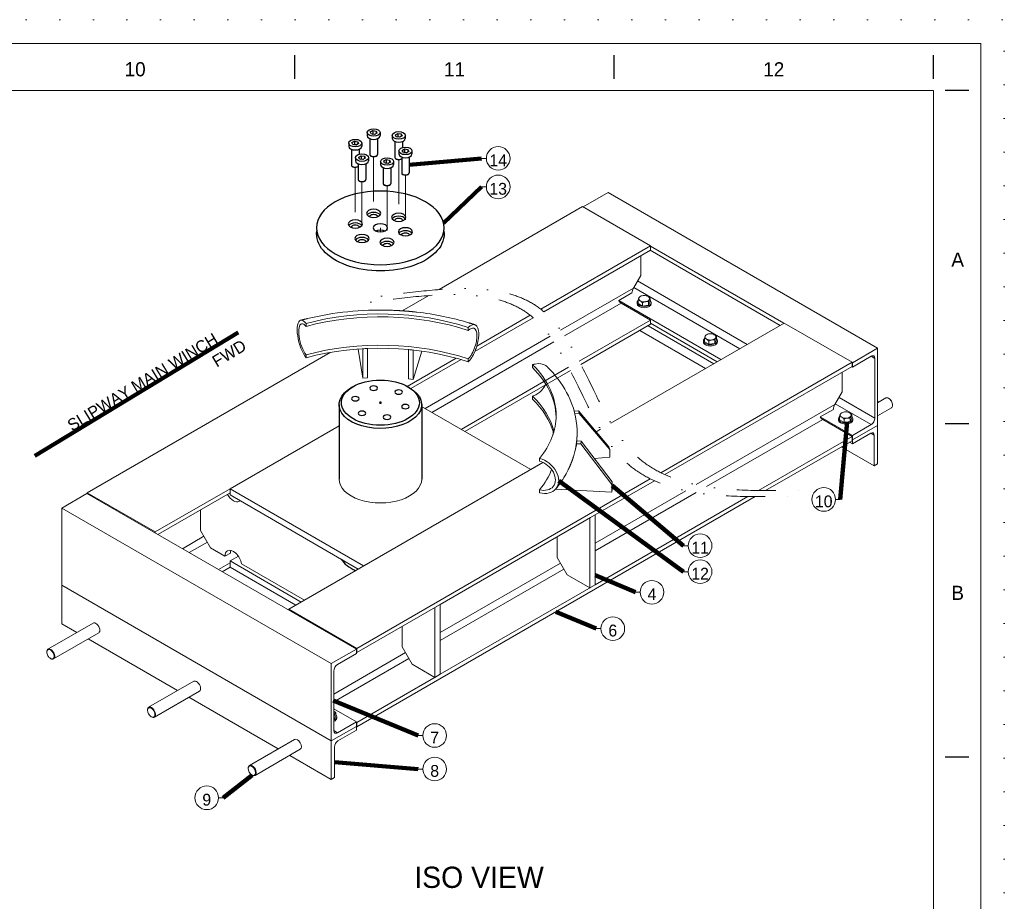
# Model space of a CAD drawing. Header units: millimetres. Extents: x -152903 to -144493, y -672002 to -666062.
# Tile 16 of 16: x -146577 to -144493, y -667927 to -666062. Entities that reach past the tile are written whole.
import ezdxf

# ---------------------------------------------------------------- set-up
doc = ezdxf.new("R2010")
doc.units = ezdxf.units.MM
doc.header["$MEASUREMENT"] = 0
for name, pattern in [('DGN Style 1', [71.230208, 0.118519, -71.111688]), ('DGN Style 4', [189.749688, 94.815584, -47.407792, 0.118519, -47.407792]), ('DGN Style 5', [82.963636, 35.555844, -47.407792]), ('DGN Style 6', [225.424052, 0.118519, -47.407792, 82.963636, -47.407792, 0.118519, -47.407792])]:
    doc.linetypes.add(name, pattern=pattern)
doc.styles.add('Style-ENGINEERING', font='ENGINEERING.shx')
doc.styles.add('Style-ENGINEERING_0', font='ENGINEERING.shx')
doc.dimstyles.new('MetricMM', dxfattribs={"dimtxt": 3, "dimasz": 3, "dimexe": 1.5, "dimexo": 1.5, "dimgap": 1.5, "dimtad": 1, "dimdec": 0, "dimzin": 7, "dimtxsty": 'Style-ENGINEERING_0', "dimcen": 0.09, "dimclrd": 1, "dimclre": 1, "dimclrt": 7, "dimadec": 0, "dimazin": 3, "dimtfac": 1, "dimtdec": 0, "dimtofl": 0, "dimtmove": 0, "dimatfit": 3, "dimfxl": 1, "dimtzin": 7, "dimlwd": -1, "dimlwe": 0, "dimarcsym": 0})

# ---------------------------------------------------------------- blocks, each defined once
blk = doc.blocks.new('*U9')
for p, q in [((270.29, 284.53), (270.29, 289.53)), ((337.87, 284.53), (337.87, 289.53)), ((405.45, 284.53), (405.45, 289.53)), ((412.95, 282.03), (407.95, 282.03)), ((412.95, 211.53), (407.95, 211.53)), ((412.95, 141.03), (407.95, 141.03))]:
    blk.add_line(p, q)
at = {"color": 7, "linetype": 'Continuous', "lineweight": 0, "flags": 128}
blk.add_lwpolyline([(-415.55, 292.03), (415.45, 292.03), (415.45, -291.97), (-415.55, -291.97), (-415.55, 292.03)], close=True, dxfattribs=at)
at = {"color": 7, "linetype": 'Continuous', "lineweight": 13, "flags": 128}
blk.add_lwpolyline([(-405.55, 282.03), (405.45, 282.03), (405.45, -281.97), (-405.55, -281.97), (-405.55, 282.03)], close=True, dxfattribs=at)
at = {"char_height": 3, "attachment_point": 5, "line_spacing_factor": 1.2, "style": 'Style-ENGINEERING'}
for s, insert in [('10', (236.49, 286.53)), ('11', (304.08, 286.53)), ('12', (371.66, 286.53)), ('A', (410.58, 246.28)), ('B', (410.58, 175.78))]:
    blk.add_mtext(s, dxfattribs=dict(at, insert=insert))
blk = doc.blocks.new('*U8')
at = {"color": 7, "linetype": 'Continuous'}
for p, q in [((2856.31, 2731.35), (2856.31, 2724.81)), ((2863.16, 2732.43), (2868.28, 2735.38)), ((2865.03, 2728.39), (2863.16, 2732.43)), ((2868.28, 2735.38), (2875.27, 2734.3)), ((2868.28, 2735.38), (2868.28, 2728.85)), ((2877.15, 2730.26), (2872.03, 2727.31)), ((2875.27, 2734.3), (2877.15, 2730.26)), ((2875.27, 2734.3), (2875.27, 2729.18)), ((2883.99, 2731.35), (2883.99, 2724.81)), ((2824.27, 2709.97), (2829.39, 2712.93)), ((2826.14, 2705.94), (2824.27, 2709.97)), ((2829.39, 2712.93), (2836.38, 2711.85)), ((2829.39, 2712.93), (2829.39, 2706.4)), ((2836.38, 2711.85), (2838.26, 2707.81)), ((2836.38, 2711.85), (2836.38, 2706.73)), ((2862.15, 2718.29), (2862.15, 2684.81)), ((2872.03, 2727.31), (2865.03, 2728.39)), ((2866.96, 2728.09), (2868.28, 2728.85)), ((2868.28, 2728.85), (2873.34, 2728.07)), ((2878.15, 2718.29), (2878.15, 2684.81)), ((2909.44, 2725.26), (2909.44, 2718.72)), ((2915.28, 2712.2), (2915.28, 2678.72)), ((2916.28, 2726.34), (2921.4, 2729.29)), ((2918.16, 2722.3), (2916.28, 2726.34)), ((2925.15, 2721.22), (2918.16, 2722.3)), ((2920.09, 2722), (2921.4, 2722.76)), ((2921.4, 2729.29), (2928.4, 2728.21)), ((2921.4, 2729.29), (2921.4, 2722.76)), ((2921.4, 2722.76), (2926.47, 2721.98)), ((2930.27, 2724.17), (2925.15, 2721.22)), ((2928.4, 2728.21), (2930.27, 2724.17)), ((2928.4, 2728.21), (2928.4, 2723.09)), ((2931.28, 2712.2), (2931.28, 2699.59)), ((2937.12, 2725.26), (2937.12, 2718.72)), ((2817.42, 2708.89), (2817.42, 2702.36)), ((2823.26, 2695.84), (2823.26, 2662.35)), ((2833.14, 2704.85), (2826.14, 2705.94)), ((2828.07, 2705.64), (2829.39, 2706.4)), ((2829.39, 2706.4), (2834.45, 2705.61)), ((2838.26, 2707.81), (2833.14, 2704.85)), ((2839.26, 2695.84), (2839.26, 2685.36)), ((2845.1, 2708.89), (2845.1, 2702.36)), ((2923.67, 2692.46), (2923.67, 2685.92)), ((2930.52, 2693.54), (2935.64, 2696.49)), ((2932.39, 2689.5), (2930.52, 2693.54)), ((2939.39, 2688.42), (2932.39, 2689.5)), ((2934.32, 2689.2), (2935.64, 2689.96)), ((2935.64, 2696.49), (2942.63, 2695.41)), ((2935.64, 2696.49), (2935.64, 2689.96)), ((2935.64, 2689.96), (2940.7, 2689.18)), ((2944.51, 2691.37), (2939.39, 2688.42)), ((2942.63, 2695.41), (2944.51, 2691.37)), ((2942.63, 2695.41), (2942.63, 2690.29)), ((2951.36, 2692.46), (2951.36, 2685.92)), ((2831.65, 2678.22), (2831.65, 2671.69)), ((2838.5, 2679.3), (2843.62, 2682.26)), ((2840.38, 2675.26), (2838.5, 2679.3)), ((2847.37, 2674.18), (2840.38, 2675.26)), ((2842.3, 2674.97), (2843.62, 2675.73)), ((2843.62, 2682.26), (2850.62, 2681.18)), ((2843.62, 2682.26), (2843.62, 2675.73)), ((2843.62, 2675.73), (2848.69, 2674.94)), ((2852.49, 2677.14), (2847.37, 2674.18)), ((2850.62, 2681.18), (2852.49, 2677.14)), ((2850.62, 2681.18), (2850.62, 2676.06)), ((2859.34, 2678.22), (2859.34, 2671.69)), ((2865.2, 2681.13), (2864.49, 2681.54)), ((2875.1, 2681.13), (2875.81, 2681.54)), ((2884.78, 2670), (2884.78, 2663.47)), ((2891.63, 2671.08), (2896.75, 2674.04)), ((2893.5, 2667.05), (2891.63, 2671.08)), ((2895.43, 2666.75), (2896.75, 2667.51)), ((2896.75, 2674.04), (2903.74, 2672.96)), ((2896.75, 2674.04), (2896.75, 2667.51)), ((2896.75, 2667.51), (2901.81, 2666.72)), ((2905.62, 2668.92), (2900.5, 2665.96)), ((2903.74, 2672.96), (2905.62, 2668.92)), ((2903.74, 2672.96), (2903.74, 2667.84)), ((2912.46, 2670), (2912.46, 2663.47)), ((2918.33, 2675.04), (2917.62, 2675.45)), ((2928.23, 2675.04), (2928.93, 2675.45)), ((2929.51, 2679.4), (2929.51, 2645.91)), ((2945.51, 2679.4), (2945.51, 2645.91)), ((2826.31, 2658.68), (2825.6, 2659.09)), ((2836.21, 2658.68), (2836.92, 2659.09)), ((2837.5, 2665.17), (2837.5, 2631.68)), ((2853.5, 2665.17), (2853.5, 2631.68)), ((2890.62, 2656.95), (2890.62, 2623.46)), ((2900.5, 2665.96), (2893.5, 2667.05)), ((2906.62, 2656.95), (2906.62, 2623.46)), ((2840.55, 2628.01), (2839.84, 2628.41)), ((2850.45, 2628.01), (2851.15, 2628.41)), ((2932.56, 2642.24), (2931.86, 2642.65)), ((2942.46, 2642.24), (2943.17, 2642.65)), ((2893.67, 2619.79), (2892.97, 2620.2)), ((2903.57, 2619.79), (2904.28, 2620.2)), ((2826.05, 2193.46), (2822.52, 2191.42)), ((2942.72, 2193.46), (2946.26, 2191.42)), ((2796.89, 2155.9), (2796.89, 1998.11)), ((2971.89, 2155.9), (2971.89, 1998.11))]:
    blk.add_line(p, q, dxfattribs=at)
at = {"color": 1, "linetype": 'DGN Style 4', "lineweight": 0}
for p, q in [((2870.15, 2680.19), (2870.15, 2551.57)), ((2923.28, 2674.21), (2923.28, 2543.36)), ((2831.26, 2657.49), (2831.26, 2529.12)), ((2845.5, 2627.06), (2845.5, 2498.45)), ((2937.51, 2641.06), (2937.51, 2512.68)), ((2898.62, 2618.84), (2898.62, 2490.23)), ((2884.39, 2529.56), (2884.39, 2520.9))]:
    blk.add_line(p, q, dxfattribs=at)
at = {"color": 7, "linetype": 'Continuous', "lineweight": 0}
for p, q in [((3098.78, 2676.56), (3108.78, 2676.56)), ((3098.78, 2616.23), (3108.78, 2616.23)), ((3429.8, 2376.45), (3429.8, 2369.74)), ((3431.52, 2381.62), (3431.54, 2381.66)), ((3434.53, 2384.64), (3433.26, 2383.9)), ((3455.64, 2380.44), (3455.64, 2373.74)), ((3427.72, 2371.74), (3427.72, 2369.29)), ((3439.26, 2364.28), (3429.8, 2369.74)), ((3439.26, 2364.28), (3429.8, 2369.74)), ((3434.56, 2375.16), (3434.5, 2375.2)), ((3439.26, 2370.99), (3439.26, 2364.28)), ((3452.18, 2366.28), (3439.26, 2364.28)), ((3452.18, 2366.28), (3439.26, 2364.28)), ((3445.75, 2373.45), (3445.68, 2373.44)), ((3455.64, 2373.74), (3452.18, 2366.28)), ((3455.64, 2373.74), (3452.18, 2366.28)), ((3452.18, 2372.98), (3452.18, 2366.28)), ((3457.72, 2369.29), (3457.72, 2371.74)), ((2727.17, 2327.38), (2727.17, 2321.16)), ((3070.39, 2312.51), (3070.39, 2318.73)), ((3570.09, 2295.45), (3570.09, 2288.75)), ((3571.83, 2300.66), (3571.81, 2300.62)), ((3574.82, 2303.64), (3573.55, 2302.91)), ((3574.79, 2294.2), (3574.85, 2294.16)), ((3585.97, 2292.45), (3586.04, 2292.46)), ((3592.47, 2285.29), (3595.93, 2292.74)), ((3595.93, 2292.74), (3592.47, 2285.29)), ((3595.93, 2299.45), (3595.93, 2292.74)), ((3568.01, 2290.75), (3568.01, 2288.3)), ((3570.09, 2288.75), (3579.55, 2283.29)), ((3579.55, 2283.29), (3570.09, 2288.75)), ((3579.55, 2289.99), (3579.55, 2283.29)), ((3579.55, 2283.29), (3592.47, 2285.29)), ((3592.47, 2285.29), (3579.55, 2283.29)), ((3592.47, 2291.99), (3592.47, 2285.29)), ((3598.01, 2288.3), (3598.01, 2290.75)), ((2727.17, 2261.02), (2727.17, 2254.8)), ((3070.39, 2246.14), (3070.39, 2252.37)), ((3206.55, 2240.12), (3206.55, 2233.9)), ((3206.55, 2173.75), (3206.55, 2167.53)), ((3954.04, 2169.68), (3936.42, 2159.51)), ((3960.74, 2168.68), (3960.04, 2169.09)), ((3939.6, 2161.35), (3936.42, 2163.18)), ((3936.42, 2131.8), (3966.04, 2148.9)), ((3968.52, 2154.39), (3968.52, 2155.21)), ((3856.33, 2130.19), (3856.33, 2123.49)), ((3858.05, 2135.36), (3858.06, 2135.4)), ((3861.05, 2138.38), (3859.79, 2137.65)), ((3861.09, 2128.91), (3861.02, 2128.94)), ((3872.27, 2127.2), (3872.21, 2127.19)), ((3882.16, 2127.49), (3878.7, 2120.03)), ((3878.7, 2120.03), (3882.16, 2127.49)), ((3878.7, 2126.73), (3878.7, 2120.03)), ((3882.16, 2134.19), (3882.16, 2127.49)), ((3854.24, 2125.49), (3854.24, 2123.04)), ((3865.78, 2118.03), (3856.33, 2123.49)), ((3865.78, 2118.03), (3856.33, 2123.49)), ((3865.78, 2124.73), (3865.78, 2118.03)), ((3878.7, 2120.03), (3865.78, 2118.03)), ((3878.7, 2120.03), (3865.78, 2118.03)), ((3884.24, 2123.04), (3884.24, 2125.49)), ((3221.53, 2041.96), (3221.53, 2035.74)), ((3221.53, 1975.6), (3221.53, 1969.38)), ((3857.79, 1955.01), (3847.79, 1955.01)), ((3526.12, 1857.12), (3536.12, 1857.12)), ((3526.12, 1802.17), (3536.12, 1802.17)), ((3424.12, 1758.71), (3434.12, 1758.71)), ((2276.21, 1693.5), (2180.76, 1638.39)), ((2192.76, 1617.6), (2288.21, 1672.72)), ((3341.33, 1681.72), (3351.33, 1681.72)), ((2178.27, 1632.89), (2178.27, 1632.08)), ((2186.05, 1618.61), (2186.76, 1618.2)), ((2489.48, 1570.37), (2394.02, 1515.26)), ((2406.02, 1494.48), (2501.48, 1549.59)), ((2391.53, 1509.77), (2391.53, 1508.95)), ((2788.23, 1501.32), (2788.24, 1501.36)), ((2789.97, 1503.61), (2789.97, 1496.91)), ((2399.31, 1495.48), (2400.02, 1495.07)), ((2785.89, 1489.35), (2786.51, 1489.45)), ((2786.51, 1489.45), (2789.97, 1496.91)), ((2786.51, 1496.15), (2786.51, 1489.45)), ((2792.05, 1492.46), (2792.05, 1494.91)), ((2702.74, 1447.25), (2607.28, 1392.13)), ((2964.33, 1455.67), (2974.33, 1455.67)), ((2619.28, 1371.35), (2714.74, 1426.46)), ((2604.8, 1386.64), (2604.8, 1385.82)), ((2964.33, 1384.68), (2974.33, 1384.68)), ((2612.58, 1372.35), (2613.28, 1371.94)), ((2551.93, 1323.87), (2541.93, 1323.87))]:
    blk.add_line(p, q, dxfattribs=at)
at = {"color": 5, "linetype": 'Continuous', "lineweight": 0}
for p, q in [((3313.6, 2573.82), (3366.21, 2604.2)), ((3936.42, 2274.99), (3366.21, 2604.2)), ((3730.51, 2323.32), (3455.45, 2482.13)), ((3738.57, 2327.98), (3456.15, 2491.03)), ((3644.88, 2273.88), (3420.69, 2403.32)), ((3661, 2283.19), (3428.75, 2417.28)), ((3605.21, 2250.98), (3389, 2375.81)), ((3597.15, 2246.33), (3456.15, 2327.73)), ((3883.39, 2244.37), (3936.42, 2274.99)), ((3936.42, 2274.99), (3936.42, 2111.69)), ((3923.06, 2257.96), (3883.39, 2235.06)), ((3931.12, 2253.31), (3923.06, 2257.96)), ((3931.12, 2127.24), (3931.12, 2253.31)), ((3883.39, 2235.06), (3881.97, 2235.88)), ((3883.39, 2244.37), (3882.68, 2244.78)), ((3883.39, 2235.06), (3883.39, 2244.37)), ((3931.12, 2127.24), (3855.28, 2171.03)), ((3923.06, 2113.28), (3847.22, 2157.06)), ((3883.39, 2090.38), (3815.52, 2129.56)), ((3883.39, 2090.38), (3923.06, 2113.28)), ((3883.39, 2081.07), (3883.39, 2090.38)), ((3883.39, 2081.07), (3882.68, 2081.48)), ((2263.41, 1967.49), (2210.37, 1936.88)), ((2833.62, 1638.28), (2263.41, 1967.49)), ((2780.58, 1607.66), (2210.37, 1936.88)), ((2210.37, 1936.88), (2210.37, 1773.58)), ((2780.58, 1444.37), (2210.37, 1773.58)), ((2833.62, 1638.28), (2780.58, 1607.66)), ((2793.95, 1606.07), (2833.62, 1628.98)), ((2833.62, 1628.98), (2833.62, 1638.28)), ((2780.58, 1607.66), (2780.58, 1444.37)), ((2785.89, 1466.04), (2785.89, 1592.11)), ((2833.62, 1484.29), (2785.89, 1511.85)), ((2833.62, 1484.29), (2793.95, 1461.39)), ((2833.62, 1474.98), (2833.62, 1484.29)), ((2793.95, 1461.39), (2785.89, 1466.04)), ((2780.58, 1444.37), (2780.58, 1444.37))]:
    blk.add_line(p, q, dxfattribs=at)
at = {"color": 3, "linetype": 'Continuous', "lineweight": 0}
for p, q in [((3008.57, 2399.02), (3312.47, 2574.48)), ((3456.15, 2491.52), (3312.47, 2574.48)), ((3224.02, 2357.5), (3456.15, 2491.52)), ((3230.45, 2352.23), (3456.15, 2482.54)), ((3456.15, 2482.54), (3456.15, 2491.52)), ((3435.33, 2428.67), (3435.33, 2470.52)), ((3419.91, 2401.97), (3435.33, 2428.67)), ((3265.89, 2313.05), (3419.91, 2401.97)), ((2930.76, 2354.1), (2986.7, 2386.4)), ((3389, 2375.81), (3416.93, 2391.94)), ((3274.17, 2301.17), (3394.1, 2370.42)), ((3456.15, 2334.59), (3394.1, 2370.42)), ((3084.18, 2267.78), (3208.16, 2339.36)), ((3088.41, 2279.2), (3201.74, 2344.63)), ((3305.32, 2247.51), (3456.15, 2334.59)), ((3456.15, 2325.61), (3456.15, 2334.59)), ((3308.89, 2240.58), (3456.15, 2325.61)), ((3372.44, 2116.59), (3739, 2328.22)), ((3739, 2328.22), (3882.68, 2245.27)), ((2979.17, 2147.51), (3243.54, 2300.14)), ((2993.6, 2139.18), (3251.81, 2288.26)), ((2264.11, 1969.21), (2778.11, 2265.97)), ((2941.29, 2194.27), (3044.68, 2253.96)), ((2948.74, 2189.58), (3055.07, 2250.98)), ((3055.65, 2103.36), (3282.93, 2234.58)), ((3477.97, 2011.61), (3882.68, 2245.27)), ((3486.52, 2007.56), (3882.68, 2236.29)), ((3882.68, 2245.27), (3882.68, 2236.29)), ((3063.43, 2098.87), (3286.49, 2227.66)), ((3861.86, 2224.26), (3861.86, 2182.42)), ((3861.86, 2182.42), (3846.44, 2155.72)), ((3553.11, 1986.36), (3846.44, 2155.72)), ((3843.45, 2145.68), (3815.52, 2129.56)), ((3574.94, 1982.31), (3820.63, 2124.16)), ((3820.63, 2124.16), (3882.68, 2088.34)), ((3340.98, 2098.43), (3350.07, 2103.67)), ((3684.46, 1973.89), (3882.68, 2088.34)), ((3882.68, 2088.34), (3882.68, 2079.35)), ((3699.72, 1973.72), (3882.68, 2079.35)), ((2690.64, 1722.95), (3228.23, 2033.33)), ((3202.58, 2018.53), (3228.23, 2033.33)), ((2834.32, 1640), (3455.76, 1998.78)), ((3339.2, 1922.51), (3464.31, 1994.74)), ((2407.8, 1886.25), (2264.11, 1969.21)), ((2264.11, 1969.21), (2264.11, 1967.09)), ((2407.8, 1886.25), (2566.19, 1977.7)), ((2413.74, 1880.7), (2566.19, 1968.72)), ((2834.32, 1474.09), (3677.76, 1961.04)), ((3339.2, 1862.86), (3531.01, 1973.6)), ((3339.2, 1846.2), (3552.86, 1969.56)), ((3339.2, 1774.56), (3662.49, 1961.21)), ((3011.1, 1733.08), (3329.02, 1916.63)), ((2407.8, 1884.13), (2407.8, 1886.25)), ((2465.39, 1850.88), (2511, 1877.21)), ((2479.82, 1842.55), (2518.21, 1864.72)), ((2541.86, 1806.73), (2566.19, 1820.77)), ((3011.1, 1673.43), (3265.62, 1820.38)), ((2549.64, 1802.24), (2566.19, 1811.79)), ((3011.1, 1656.78), (3272.84, 1807.89)), ((3011.1, 1585.13), (3330.8, 1769.71)), ((2834.32, 1631.02), (3006.28, 1730.3)), ((2690.64, 1722.95), (2834.32, 1640)), ((2690.64, 1720.83), (2690.64, 1722.95)), ((2785.89, 1543.41), (2937.53, 1630.96)), ((2834.32, 1631.02), (2833.62, 1631.42)), ((2834.32, 1640), (2834.32, 1631.02)), ((2785.89, 1526.75), (2944.74, 1618.46)), ((2834.32, 1483.07), (3005.06, 1581.64)), ((2833.62, 1483.48), (2834.32, 1483.07)), ((2834.32, 1483.07), (2834.32, 1474.09)), ((2834.32, 1474.09), (2833.62, 1474.49))]:
    blk.add_line(p, q, dxfattribs=at)
at = {"color": 1, "linetype": 'Continuous', "lineweight": 0}
for p, q in [((3450.92, 2322.59), (3590.08, 2242.25)), ((3433.24, 2312.38), (3572.4, 2232.04)), ((2837.68, 2273.22), (2846.98, 2211.82)), ((2846.98, 2211.82), (2856.95, 2212.32)), ((2944.06, 2210.13), (2953.91, 2209.12)), ((3294.72, 2141.59), (3303.49, 2142.48)), ((3296.18, 2135.88), (3305.23, 2136.8)), ((3303.49, 2142.48), (3305.23, 2136.8)), ((3936.42, 2111.69), (3883.39, 2081.07)), ((3936.42, 2030.04), (3936.42, 2111.69)), ((3249.87, 2092.7), (3249.87, 2100.18)), ((3250.7, 2097.54), (3250.77, 2097.34)), ((3883.39, 2072.9), (3922.28, 2095.36)), ((3922.28, 2095.36), (3929.35, 2091.28)), ((3929.35, 2091.28), (3929.35, 2025.96)), ((3298.81, 2067.31), (3298.81, 2067.31)), ((3300.24, 2078.78), (3299.36, 2073.03)), ((3309.65, 2078.3), (3308.78, 2072.55)), ((3368.04, 2066.61), (3369.78, 2060.93)), ((3859.77, 2066.13), (3929.35, 2025.96)), ((3877.45, 2076.33), (3883.39, 2072.9)), ((3883.39, 2081.07), (3883.39, 2072.9)), ((3929.35, 2025.96), (3936.42, 2030.04)), ((3374.95, 1992.56), (3374.08, 1986.81)), ((3374.95, 1976.23), (3374.08, 1970.48)), ((2210.37, 1691.93), (2210.37, 1773.58)), ((2210.37, 1691.93), (2241.93, 1673.71)), ((2265.93, 1659.85), (2455.19, 1550.58)), ((2479.19, 1536.72), (2668.46, 1427.45)), ((2780.58, 1444.37), (2833.62, 1474.98)), ((2833.62, 1466.82), (2794.73, 1444.37)), ((2833.62, 1474.98), (2833.62, 1466.82)), ((2780.58, 1362.72), (2780.58, 1444.37)), ((2787.65, 1432.12), (2787.65, 1366.8)), ((2692.46, 1413.6), (2780.58, 1362.72)), ((2787.65, 1366.8), (2780.58, 1362.72))]:
    blk.add_line(p, q, dxfattribs=at)
at = {"color": 30, "linetype": 'Continuous', "lineweight": 0}
for p, q in [((3202.58, 2018.53), (2971.63, 2151.86)), ((2566.19, 1977.7), (2796.89, 2110.89)), ((2849.03, 1814.4), (3202.58, 2018.53)), ((2849.03, 1814.4), (2566.19, 1977.7)), ((2566.19, 1964.64), (2566.19, 1977.7)), ((2837.72, 1807.87), (2566.19, 1964.64)), ((2566.19, 1824.85), (2583.87, 1835.06)), ((2716.66, 1737.98), (2566.19, 1824.85)), ((2566.19, 1820.77), (2566.19, 1824.85)), ((2566.19, 1820.77), (2566.19, 1811.79)), ((2566.19, 1820.77), (2566.19, 1820.77)), ((2705.35, 1731.45), (2566.19, 1811.79))]:
    blk.add_line(p, q, dxfattribs=at)
at = {"color": 4, "linetype": 'Continuous', "lineweight": 0}
for p, q in [((2504, 1932.81), (2504, 1889.34)), ((3327.88, 1915.97), (3339.2, 1922.51)), ((3339.2, 1922.51), (3327.88, 1915.97)), ((3339.2, 1774.56), (3339.2, 1922.51)), ((3327.88, 1915.97), (3327.88, 1768.02)), ((2525.21, 1852.59), (2504, 1889.34)), ((3258.62, 1875.99), (3258.62, 1832.51)), ((2525.21, 1852.59), (2555.58, 1835.06)), ((2566.9, 1841.59), (2555.58, 1835.06)), ((2723.73, 1742.06), (2590.58, 1818.94)), ((3258.62, 1832.51), (3279.84, 1795.77)), ((3327.88, 1768.02), (3279.84, 1795.77)), ((3327.88, 1768.02), (3339.2, 1774.56)), ((2999.79, 1726.55), (3011.1, 1733.08)), ((3011.1, 1733.08), (2999.79, 1726.55)), ((3011.1, 1585.13), (3011.1, 1733.08)), ((2999.79, 1726.55), (2999.79, 1578.6)), ((2930.53, 1686.56), (2930.53, 1643.08)), ((2930.53, 1643.08), (2951.74, 1606.34)), ((2999.79, 1578.6), (2951.74, 1606.34)), ((2999.79, 1578.6), (3011.1, 1585.13))]:
    blk.add_line(p, q, dxfattribs=at)
at = {"color": 7, "linetype": 'DGN Style 1', "lineweight": 0, "flags": 128}
blk.add_lwpolyline([(-4205.03, 2969.97), (4204.97, 2969.97), (4204.97, -2970.03), (-4205.03, -2970.03), (-4205.03, 2969.97)], close=True, dxfattribs=at)
at = {"color": 1, "linetype": 'Continuous', "lineweight": 0, "flags": 128}
for points in [[(2846.98, 2211.82), (2846.98, 2211.82), (2846.98, 2273.83)], [(2856.95, 2212.32), (2856.95, 2212.32), (2856.95, 2274.33)], [(2944.06, 2210.13), (2944.06, 2210.13), (2944.06, 2272.14)], [(2972.15, 2268.86), (2953.91, 2209.12), (2953.91, 2271.13)], [(3303.49, 2142.48), (3368.04, 2066.61), (3368.04, 2066.61)], [(3305.23, 2136.8), (3369.78, 2060.93), (3369.78, 2044.6), (3337.8, 2041.34)], [(3308.78, 2072.55), (3374.08, 1986.81), (3374.08, 1970.48), (3255.03, 1976.49)], [(3297.37, 2062.36), (3298.13, 2064.51), (3298.81, 2067.31), (3299.23, 2070.15), (3299.36, 2073.03), (3308.78, 2072.55)], [(3298.63, 2069.22), (3299, 2070.26), (3299.29, 2071.45)], [(3300.24, 2078.78), (3300.24, 2078.78), (3309.65, 2078.3)], [(3309.65, 2078.3), (3374.95, 1992.56), (3374.95, 1976.23), (3374.95, 1976.23)]]:
    blk.add_lwpolyline(points, dxfattribs=at)
at = {"color": 7, "linetype": 'Continuous', "lineweight": 0}
for centre in [(3133.78, 2676.56), (3133.78, 2616.23), (3822.79, 1955.01), (3561.12, 1857.12), (3561.12, 1802.17), (3459.12, 1758.71), (3376.33, 1681.72), (2999.33, 1455.67), (2999.33, 1384.68), (2516.93, 1323.87)]:
    blk.add_circle(centre, 25, dxfattribs=at)
at = {"color": 7, "linetype": 'Continuous'}
for centre, major_axis in [((2870.15, 2731.35), (13.84, 0)), ((2923.28, 2725.26), (13.84, 0)), ((2831.26, 2708.89), (13.84, 0)), ((2937.51, 2692.46), (13.84, 0)), ((2845.5, 2678.22), (13.84, 0)), ((2898.62, 2670), (13.84, 0)), ((2884.39, 2159.78), (82.5, 0))]:
    blk.add_ellipse(centre, major_axis=major_axis, ratio=0.5773503, dxfattribs=at)
for centre, major_axis, ratio, start_param, end_param in [((2870.15, 2724.81), (13.84, 0), 0.5773503, 3.1415927, 6.2831853), ((2923.28, 2718.72), (13.84, 0), 0.5773503, 3.1415927, 6.2831853), ((2831.26, 2702.36), (13.84, 0), 0.5773503, 3.1415927, 6.2831853), ((2845.5, 2671.69), (13.84, 0), 0.5773503, 3.1415927, 6.2831853), ((2870.15, 2684.81), (8, 0), 0.5773503, 3.1415927, 6.2831853), ((2923.28, 2678.72), (8, 0), 0.5773503, 3.1415927, 5.6060692), ((2937.51, 2685.92), (13.84, 0), 0.5773503, 3.1415927, 6.2831853), ((2831.26, 2662.35), (8, 0), 0.5773503, 3.1415927, 5.6060684), ((2898.62, 2663.47), (13.84, 0), 0.5773503, 3.1415927, 6.2831853), ((2845.5, 2631.68), (8, 0), 0.5773503, 3.1415927, 6.2831853), ((2937.51, 2645.91), (8, 0), 0.5773503, 3.1415927, 6.2831853), ((2898.62, 2623.46), (8, 0), 0.5773503, 3.1415927, 6.2831853), ((2870.15, 2553.7), (-15, 0), 0.5773502, 3.5282818, 5.896496), ((2923.28, 2545.48), (-15, 0), 0.5773502, 3.5282818, 5.896496), ((2831.26, 2531.25), (-15, 0), 0.5773502, 3.5282818, 5.896496), ((2937.51, 2514.81), (-15, 0), 0.5773502, 3.5282818, 5.896496), ((2845.5, 2500.58), (-15, 0), 0.5773502, 3.5282818, 5.896496), ((2898.62, 2492.36), (-15, 0), 0.5773502, 3.5282818, 5.896496), ((2884.39, 1845.27), (87.5, 0), 0.5773503, 3.477275, 4.0738038)]:
    blk.add_ellipse(centre, major_axis=major_axis, ratio=ratio, start_param=start_param, end_param=end_param, dxfattribs=at)
at = {"color": 7, "linetype": 'Continuous', "extrusion": (0, 0, -1)}
for centre, major_axis, start_param, end_param in [((2870.15, 2683.99), (7, 0), 0.7162929, 2.4252998), ((2923.28, 2677.9), (7, 0), 0.7162929, 2.4252998), ((2831.26, 2661.54), (7, 0), 0.7162929, 2.4252998), ((2845.5, 2630.86), (7, 0), 0.7162929, 2.4252998), ((2937.51, 2645.1), (7, 0), 0.7162929, 2.4252998), ((2898.62, 2622.64), (7, 0), 0.7162929, 2.4252998), ((2870.15, 2553.7), (8, 0), 2.9582689, 6.4665091), ((2923.28, 2545.48), (8, 0), 2.9582689, 6.4665091), ((2884.39, 2516.5), (135, 0), 6.1992817, 9.5086816), ((2831.26, 2531.25), (8, 0), 2.9582689, 6.4665091), ((2884.39, 2516.5), (15, 0), 3.9961001, 5.4286778), ((2845.5, 2500.58), (8, 0), 2.9582689, 6.4665091), ((2937.51, 2514.81), (8, 0), 2.9582689, 6.4665091), ((2898.62, 2492.36), (8, 0), 2.9582689, 6.4665091), ((2884.39, 2155.7), (87.5, 0), 5.4977871, 10.2391753), ((2884.39, 2155.7), (87.5, 0), -0.8143974, -0.7853982)]:
    blk.add_ellipse(centre, major_axis=major_axis, ratio=0.5773503, start_param=start_param, end_param=end_param, dxfattribs=at)
for centre, major_axis in [((2884.39, 2529.56), (135, 0)), ((2870.15, 2560.23), (15, 0)), ((2831.26, 2537.78), (15, 0)), ((2923.28, 2552.02), (15, 0)), ((2884.39, 2529.56), (15, 0)), ((2937.51, 2521.34), (15, 0)), ((2845.5, 2507.11), (15, 0)), ((2898.62, 2498.89), (15, 0)), ((2870.15, 2190.45), (8, 0)), ((2831.26, 2168), (8, 0)), ((2923.28, 2182.23), (8, 0)), ((2884.39, 2159.78), (2, 0)), ((2937.51, 2151.56), (8, 0)), ((2845.5, 2137.33), (8, 0)), ((2898.62, 2129.11), (8, 0))]:
    blk.add_ellipse(centre, major_axis=major_axis, ratio=0.5773503, dxfattribs=at)
at = {"color": 3, "linetype": 'Continuous', "lineweight": 0, "extrusion": (0, 0, -1)}
for centre, major_axis, start_param, end_param in [((3427.13, 2397.81), (7.21, 12.49), 3.9287185, 4.7123852), ((3394.1, 2378.74), (-5.1, 8.83), 3.9269918, 4.7141185)]:
    blk.add_ellipse(centre, major_axis=major_axis, ratio=0.5773503, start_param=start_param, end_param=end_param, dxfattribs=at)
at = {"color": 7, "linetype": 'Continuous', "lineweight": 0, "extrusion": (0, 0, -1)}
for centre, major_axis, ratio, start_param, end_param in [((3442.72, 2371.74), (15, 0), 0.5773502, 3.1415907, 3.674596), ((3442.72, 2379.91), (11.58, 0), 0.5773502, 2.3599475, 3.4005605), ((3442.72, 2379.91), (11.58, 0), 0.5773502, 3.4062235, 3.9269778), ((3442.72, 2379.91), (11.58, 0), 0.5773502, 3.9269778, 5.4978011), ((3442.72, 2379.91), (11.58, 0), 0.5773502, 5.4978011, 7.589354), ((3442.72, 2371.74), (15, 0), 0.5773502, 5.7501769, 6.2831844), ((3442.72, 2371.74), (15, 0), 0.5773502, 6.2831844, 9.4247761), ((3442.72, 2369.29), (15, 0), 0.5773502, 6.2831844, 9.4247761), ((3442.72, 2379.91), (11.58, 0), 0.5773502, 1.3118329, 2.3524465), ((2727.17, 2291.09), (-11.56, 42.92), 0.3450663, 3.8041476, 6.2831848), ((2727.17, 2291.09), (-11.56, 42.92), 0.3450663, 6.2831848, 6.9457391), ((3960.74, 2159.7), (-5.5, 9.53), 0.5773503, 0.7853965, 2.3561965), ((3869.24, 2125.49), (15, 0), 0.5773502, 3.1415927, 3.6745983), ((3869.24, 2133.65), (11.58, 0), 0.5773502, 2.3599503, 3.400559), ((3869.24, 2133.65), (11.58, 0), 0.5773502, 3.406222, 3.9269763), ((3869.24, 2133.65), (11.58, 0), 0.5773502, 3.9269763, 5.4977969), ((3869.24, 2133.65), (11.58, 0), 0.5773502, 1.3118274, 2.3524425), ((3869.24, 2133.65), (11.58, 0), 0.5773502, 5.4977969, 7.589356), ((3869.24, 2125.49), (15, 0), 0.5773502, 5.7501792, 6.2831853), ((3869.24, 2125.49), (15, 0), 0.5773502, 0, 3.1415927), ((3869.24, 2123.04), (15, 0), 0.5773502, 0, 3.1415927), ((3221.53, 2005.67), (-28.65, 23.14), 0.7399972, 1.0320895, 3.1415929), ((3221.53, 2005.67), (-28.65, 23.14), 0.7399972, 3.1415929, 4.1736831), ((2282.21, 1683.11), (-6, 10.39), 0.5773503, 6.283183, 9.4247802), ((2186.05, 1627.59), (-5.5, 9.53), 0.5773503, 5.4977888, 7.0685852), ((2186.05, 1627.59), (-5.5, 9.53), 0.5773503, 3.9269888, 5.4977888), ((2186.05, 1627.59), (-5.5, 9.53), 0.5773503, 0.7853998, 3.9269888), ((2495.48, 1559.98), (-6, 10.39), 0.5773503, 6.2831835, 9.424779), ((2399.31, 1504.46), (-5.5, 9.53), 0.5773503, 5.4977868, 7.0685828), ((2399.31, 1504.46), (-5.5, 9.53), 0.5773503, 3.9269925, 5.4977868), ((2399.31, 1504.46), (-5.5, 9.53), 0.5773503, 0.7853975, 3.9269925), ((2708.74, 1436.85), (-6, 10.39), 0.5773503, 6.2831844, 9.4247766), ((2612.58, 1381.33), (-5.5, 9.53), 0.5773503, 5.4977868, 7.0685841), ((2612.58, 1381.33), (-5.5, 9.53), 0.5773503, 3.9269912, 5.4977868), ((2612.58, 1381.33), (-5.5, 9.53), 0.5773503, 0.7853988, 3.9269912)]:
    blk.add_ellipse(centre, major_axis=major_axis, ratio=ratio, start_param=start_param, end_param=end_param, dxfattribs=at)
at = {"color": 7, "linetype": 'Continuous', "lineweight": 0}
for centre, major_axis, ratio, start_param, end_param in [((2884.39, 2132.73), (-372, 0), 0.5773503, 4.1887902, 5.1487213), ((2884.39, 2126.51), (-372, 0), 0.5773503, 4.1887902, 5.1487214), ((2727.17, 2291.09), (9.57, -35.56), 0.3450663, 3.1415922, 5.6206312), ((2727.17, 2291.09), (9.57, -35.56), 0.3450663, 2.4790382, 3.1415922), ((3583.01, 2290.75), (-15, 0), 0.5773503, 5.7501801, 6.2831853), ((3583.01, 2298.91), (-11.58, 0), 0.5773503, 6.0242139, 7.0648352), ((3583.01, 2298.91), (-11.58, 0), 0.5773503, 5.4977922, 6.018553), ((3583.01, 2298.91), (-11.58, 0), 0.5773503, 3.926973, 5.4977922), ((3583.01, 2298.91), (-11.58, 0), 0.5773503, 0.7891546, 1.8297736), ((3583.01, 2298.91), (-11.58, 0), 0.5773503, 1.8354367, 3.926973), ((3583.01, 2290.75), (-15, 0), 0.5773503, 3.1415927, 3.6745992), ((2884.39, 2066.37), (-372, 0), 0.5773503, 4.1887901, 5.1487212), ((2884.39, 2060.14), (-372, 0), 0.5773503, 4.1887903, 5.1487214), ((3583.01, 2290.75), (-15, 0), 0.5773503, 0, 3.1415927), ((3583.01, 2288.3), (-15, 0), 0.5773503, 0, 3.1415927), ((2884.39, 2132.73), (-372, 0), 0.5773503, 3.1415927, 3.6651917), ((2884.39, 2126.51), (-372, 0), 0.5773503, 3.1560774, 3.6651917), ((2884.39, 2066.37), (-372, 0), 0.5773503, 3.296713, 3.6651917), ((2884.39, 2060.14), (-372, 0), 0.5773503, 3.3166207, 3.6651917), ((3960.04, 2159.29), (6, -10.39), 0.5773503, 2.3561962, 3.1415946), ((3960.04, 2159.29), (6, -10.39), 0.5773503, 0.7853975, 2.3561962), ((3960.04, 2159.29), (6, -10.39), 0.5773503, 6.2831844, 7.0685828), ((2884.39, 2132.73), (-372, 0), 0.5773503, 2.7052602, 3.1415927), ((2884.39, 2048.21), (371.86, 17.78), 0.5820428, 0.1462292, 0.1471837), ((2884.39, 2060.14), (-372, 0), 0.5773503, 3.3113907, 3.3156263), ((3221.53, 2005.67), (34.58, -27.93), 0.7399972, 6.2831846, 8.3926882), ((2884.39, 2066.37), (-372, 0), 0.5773503, 2.7052602, 2.9159417), ((3221.53, 2005.67), (34.58, -27.93), 0.7399972, 5.2510952, 6.2831846), ((2186.76, 1628), (6, -10.39), 0.5773503, 3.1415946, 3.9269935), ((2186.76, 1628), (6, -10.39), 0.5773503, 2.3561952, 3.1415946), ((2186.76, 1628), (6, -10.39), 0.5773503, 6.2831834, 8.6393805), ((2186.76, 1628), (6, -10.39), 0.5773503, 5.4977858, 6.2831834), ((2400.02, 1504.87), (6, -10.39), 0.5773503, 3.1415927, 3.9269922), ((2400.02, 1504.87), (6, -10.39), 0.5773503, 2.3561948, 3.1415927), ((2400.02, 1504.87), (6, -10.39), 0.5773503, 6.2831844, 8.6393801), ((2777.05, 1503.07), (-11.58, 0), 0.5773503, 2.8826287, 3.8443305), ((2777.05, 1503.07), (-11.58, 0), 0.5773503, 2.4388603, 2.8769615), ((2400.02, 1504.87), (6, -10.39), 0.5773503, 5.4977871, 6.2831844), ((2777.05, 1494.91), (-15, 0), 0.5773503, 2.2009297, 3.1415946), ((2777.05, 1492.46), (-15, 0), 0.5773503, 2.200926, 3.1415936), ((2777.05, 1494.91), (-15, 0), 0.5773503, 3.1415946, 3.6746075), ((2613.28, 1381.74), (6, -10.39), 0.5773503, 3.1415917, 3.9269912), ((2613.28, 1381.74), (6, -10.39), 0.5773503, 2.3561952, 3.1415917), ((2613.28, 1381.74), (6, -10.39), 0.5773503, 0, 2.3561952), ((2613.28, 1381.74), (6, -10.39), 0.5773503, 5.4977868, 6.2831853)]:
    blk.add_ellipse(centre, major_axis=major_axis, ratio=ratio, start_param=start_param, end_param=end_param, dxfattribs=at)
at = {"color": 5, "linetype": 'Continuous', "lineweight": 0}
for centre, start_param, end_param in [((3923.06, 2248.66), 0.0000032, 0.7854015), ((3923.06, 2248.66), 5.4977847, 6.2831885), ((3923.06, 2122.59), 3.9269883, 5.4977863)]:
    blk.add_ellipse(centre, major_axis=(5.7, 9.87), ratio=0.5773503, start_param=start_param, end_param=end_param, dxfattribs=at)
at = {"color": 3, "linetype": 'Continuous', "lineweight": 0}
for centre, major_axis, start_param, end_param in [((3853.65, 2151.55), (7.21, 12.49), 1.5707982, 2.3544668), ((3820.63, 2132.49), (5.1, -8.83), 4.7106595, 5.4977868)]:
    blk.add_ellipse(centre, major_axis=major_axis, ratio=0.5773503, start_param=start_param, end_param=end_param, dxfattribs=at)
at = {"color": 1, "linetype": 'Continuous', "lineweight": 0, "extrusion": (0, 0, -1)}
for start_param, end_param in [(2.3561938, 3.1415927), (3.1415927, 3.9269922)]:
    blk.add_ellipse((3922.28, 2087.19), major_axis=(-5, -8.66), ratio=0.5773503, start_param=start_param, end_param=end_param, dxfattribs=at)
at = {"color": 30, "linetype": 'Continuous', "lineweight": 0, "extrusion": (0, 0, -1)}
blk.add_ellipse((2884.39, 1998.11), major_axis=(87.5, 0), ratio=0.5773503, start_param=0, end_param=3.1415927, dxfattribs=at)
at = {"color": 4, "linetype": 'Continuous', "lineweight": 0, "extrusion": (0, 0, -1)}
for centre, start_param, end_param in [((2573.26, 1972.8), 3.1415907, 4.7123897), ((2573.26, 1972.8), 2.9996939, 3.1415907), ((2573.26, 1824.85), 5.497788, 6.2831863), ((2573.26, 1824.85), 0.000001, 2.1548353)]:
    blk.add_ellipse(centre, major_axis=(-12.5, 21.65), ratio=0.5773503, start_param=start_param, end_param=end_param, dxfattribs=at)
at = {"color": 4, "linetype": 'Continuous', "lineweight": 0}
blk.add_ellipse((2584.57, 1831.38), major_axis=(12.5, -21.65), ratio=0.5773503, start_param=3.6112134, end_param=3.9269906, dxfattribs=at)
at = {"color": 5, "linetype": 'Continuous', "lineweight": 0, "extrusion": (0, 0, -1)}
for centre, start_param, end_param in [((2793.95, 1596.76), 0.7853964, 2.3561905), ((2793.95, 1470.7), 0.0000001, 0.7853969), ((2793.95, 1470.7), 5.4977893, 6.2831854)]:
    blk.add_ellipse(centre, major_axis=(-5.7, -9.87), ratio=0.5773503, start_param=start_param, end_param=end_param, dxfattribs=at)
at = {"color": 1, "linetype": 'Continuous', "lineweight": 0}
blk.add_ellipse((2794.73, 1436.2), major_axis=(5, 8.66), ratio=0.5773503, start_param=0.7853985, end_param=2.3561962, dxfattribs=at)
at = {"color": 1, "linetype": 'DGN Style 6', "lineweight": 0}
for points in [[(2886.61, 2384.91), (3223.85, 2357.63), (3424.5, 2048.56), (3783.56, 1974.59)], [(2864.09, 2372.23), (3201.33, 2344.95), (3401.98, 2035.88), (3761.04, 1961.92)]]:
    blk.add_spline(points, degree=3, dxfattribs=at)
at = {"color": 7, "linetype": 'Continuous', "lineweight": 0}
for points in [[(3429.8, 2376.45), (3430.33, 2378.44), (3430.92, 2380.32), (3431.52, 2381.62)], [(3434.5, 2375.2), (3432.85, 2376.15), (3431.25, 2376.45), (3429.8, 2376.45)], [(3431.54, 2381.66), (3432.14, 2382.96), (3432.73, 2383.6), (3433.26, 2383.9)], [(3450.91, 2384.64), (3452.56, 2383.69), (3454.17, 2382.14), (3455.64, 2380.44)], [(3439.26, 2370.99), (3437.8, 2372.67), (3436.2, 2374.21), (3434.56, 2375.16)], [(3445.68, 2373.44), (3443.43, 2373.1), (3441.25, 2372.14), (3439.26, 2370.99)], [(3452.18, 2372.98), (3450.18, 2373.52), (3448, 2373.8), (3445.75, 2373.45)], [(3070.39, 2318.73), (3075.46, 2323.83), (3080.52, 2325.95), (3084.44, 2324.61)], [(3082.03, 2317.38), (3078.78, 2318.49), (3074.59, 2316.74), (3070.39, 2312.51)], [(3571.81, 2300.62), (3571.21, 2299.33), (3570.62, 2297.45), (3570.09, 2295.45)], [(3570.09, 2295.45), (3571.54, 2295.45), (3573.14, 2295.15), (3574.79, 2294.2)], [(3573.55, 2302.91), (3573.02, 2302.6), (3572.43, 2301.96), (3571.83, 2300.66)], [(3574.85, 2294.16), (3576.49, 2293.22), (3578.09, 2291.67), (3579.55, 2289.99)], [(3579.55, 2289.99), (3581.54, 2291.14), (3583.72, 2292.1), (3585.97, 2292.45)], [(3586.04, 2292.46), (3588.29, 2292.81), (3590.47, 2292.53), (3592.47, 2291.99)], [(3595.93, 2299.45), (3594.46, 2301.14), (3592.85, 2302.69), (3591.2, 2303.64)], [(2846.98, 2273.85), (2850.3, 2274.02), (2853.63, 2274.19), (2856.95, 2274.35)], [(2944.06, 2272.16), (2947.34, 2271.82), (2950.63, 2271.49), (2953.91, 2271.15)], [(3856.33, 2130.19), (3856.86, 2132.19), (3857.44, 2134.07), (3858.05, 2135.36)], [(3861.02, 2128.94), (3859.38, 2129.89), (3857.78, 2130.19), (3856.33, 2130.19)], [(3858.06, 2135.4), (3858.67, 2136.7), (3859.25, 2137.35), (3859.79, 2137.65)], [(3865.78, 2124.73), (3864.33, 2126.41), (3862.73, 2127.96), (3861.09, 2128.91)], [(3872.21, 2127.19), (3869.96, 2126.84), (3867.77, 2125.88), (3865.78, 2124.73)], [(3878.7, 2126.73), (3876.71, 2127.27), (3874.53, 2127.55), (3872.27, 2127.2)], [(3877.44, 2138.38), (3879.09, 2137.43), (3880.7, 2135.88), (3882.16, 2134.19)], [(3249.87, 2100.28), (3250.15, 2099.37), (3250.43, 2098.45), (3250.7, 2097.54)], [(3250.7, 2097.54), (3250.7, 2097.54), (3250.7, 2097.54), (3250.7, 2097.54)], [(3250.77, 2097.34), (3250.77, 2097.34), (3250.77, 2097.34), (3250.77, 2097.34)], [(3250.77, 2097.34), (3250.86, 2097.04), (3250.95, 2096.74), (3251.04, 2096.44)], [(2789.97, 1503.61), (2788.69, 1505.08), (2787.31, 1506.44), (2785.89, 1507.4)], [(2786.51, 1496.15), (2787.04, 1498.14), (2787.62, 1500.03), (2788.23, 1501.32)], [(2788.24, 1501.36), (2788.85, 1502.66), (2789.43, 1503.3), (2789.97, 1503.61)], [(2785.89, 1496.3), (2786.09, 1496.25), (2786.3, 1496.2), (2786.51, 1496.15)]]:
    blk.add_open_spline(points, degree=3, dxfattribs=at)
for points, knots in [([(3455.64, 2380.44), (3455.48, 2380.33), (3454.59, 2379.8), (3453.48, 2377.53), (3452.58, 2374.44), (3452.38, 2373.73), (3452.24, 2373.23), (3452.18, 2372.98)], [0, 0, 0, 0, 0.1440897, 0.8138817, 0.8755505, 0.9377729, 1, 1, 1, 1]), ([(3084.44, 2324.61), (3084.17, 2324.7), (3083.37, 2324.97), (3082.04, 2325.4), (3080.47, 2325.92), (3078.89, 2326.42), (3077.31, 2326.93), (3075.73, 2327.43), (3074.14, 2327.93), (3072.55, 2328.42), (3037.09, 2339.29), (2999.13, 2347.05), (2960.12, 2351.46), (2958.38, 2351.65), (2956.64, 2351.84), (2954.89, 2352.03), (2953.14, 2352.21), (2951.39, 2352.38), (2949.64, 2352.55), (2947.89, 2352.72), (2946.14, 2352.88), (2944.39, 2353.03), (2942.64, 2353.19), (2940.88, 2353.33), (2939.13, 2353.48), (2937.37, 2353.62), (2935.61, 2353.75), (2933.85, 2353.88), (2932.09, 2354), (2930.33, 2354.13), (2928.57, 2354.24), (2926.81, 2354.35), (2925.05, 2354.46), (2923.29, 2354.56), (2921.52, 2354.66), (2919.76, 2354.75), (2915.05, 2354.99), (2909.75, 2355.2), (2846, 2357.2), (2784.62, 2351), (2728.67, 2337.36), (2727.02, 2336.96), (2725.37, 2336.55), (2723.73, 2336.13), (2722.09, 2335.71), (2720.45, 2335.29), (2718.82, 2334.86), (2717.2, 2334.44), (2716.14, 2334.15), (2715.62, 2334.01)], [0, 0, 0, 0, 0.0024814, 0.0071472, 0.0118125, 0.0164773, 0.0211415, 0.0258051, 0.0304682, 0.0351308, 0.0397929, 0.3418375, 0.3464724, 0.3511071, 0.3557416, 0.3603758, 0.3650098, 0.3696435, 0.3742771, 0.3789104, 0.3835435, 0.3881764, 0.3928092, 0.3974417, 0.4020741, 0.4067062, 0.4113382, 0.4159701, 0.4206017, 0.4252333, 0.4298646, 0.4344958, 0.4391269, 0.4437579, 0.4483887, 0.4530194, 0.45765, 0.4854314, 0.4946912, 0.958299, 0.9629508, 0.967603, 0.9722556, 0.9769088, 0.9815625, 0.9862166, 0.9908713, 0.9955265, 1, 1, 1, 1]), ([(3084.44, 2324.61), (3084.5, 2324.59), (3084.94, 2324.44), (3085.61, 2324.13), (3086.54, 2323.55), (3087.54, 2322.73), (3089.46, 2320.55), (3091.09, 2317.01), (3092.09, 2312.26), (3093.24, 2302.63), (3091.46, 2288.25), (3085.99, 2271.68), (3080.9, 2260.29), (3076.26, 2253.02), (3073.28, 2249.34), (3072.74, 2248.7), (3072.17, 2248.04), (3071.58, 2247.38), (3070.98, 2246.75), (3070.59, 2246.35), (3070.39, 2246.14)], [0, 0, 0, 0, 0.0041633, 0.031168, 0.0491638, 0.0761685, 0.113557, 0.2224828, 0.2697984, 0.3147988, 0.5894317, 0.6817477, 0.7906736, 0.9374557, 0.9469201, 0.9563806, 0.9672698, 0.978159, 0.9890795, 1, 1, 1, 1]), ([(3070.39, 2252.37), (3070.55, 2252.53), (3071.2, 2253.19), (3073.18, 2255.39), (3077.67, 2261.47), (3083.69, 2273.47), (3087.92, 2288.41), (3089.15, 2300.94), (3088.27, 2309.04), (3086.64, 2313.05), (3085.33, 2315.03), (3084.57, 2315.84), (3083.88, 2316.4), (3083.52, 2316.65), (3083.16, 2316.88), (3082.79, 2317.07), (3082.42, 2317.24), (3082.16, 2317.33), (3082.03, 2317.38)], [0, 0, 0, 0, 0.0107531, 0.0430199, 0.1315303, 0.3138471, 0.4984789, 0.6357952, 0.7731116, 0.8631125, 0.8867702, 0.9329281, 0.9441804, 0.9554284, 0.9666763, 0.9779286, 0.9891808, 1, 1, 1, 1]), ([(3592.47, 2291.99), (3592.62, 2292.55), (3593.51, 2295.84), (3594.63, 2298.38), (3595.52, 2299.14), (3595.72, 2299.32), (3595.86, 2299.4), (3595.93, 2299.45)], [0, 0, 0, 0, 0.14409, 0.8138824, 0.8755509, 0.9377732, 1, 1, 1, 1]), ([(3237.98, 2235.26), (3236.9, 2236.32), (3230.22, 2241.82), (3220.05, 2243.35), (3210.84, 2241.32), (3209.96, 2241.11), (3209.06, 2240.88), (3208.17, 2240.63), (3207.33, 2240.37), (3206.79, 2240.2), (3206.55, 2240.12)], [0, 0, 0, 0, 0.1522298, 0.8585312, 0.882862, 0.9072027, 0.9315467, 0.9558874, 0.9802183, 1, 1, 1, 1]), ([(3256.11, 1977.74), (3256.27, 1977.94), (3256.71, 1978.49), (3257.43, 1979.39), (3258.27, 1980.45), (3259.1, 1981.51), (3259.92, 1982.58), (3260.73, 1983.64), (3261.54, 1984.72), (3269.67, 1995.66), (3276.7, 2007.08), (3282.49, 2018.9), (3283.04, 2020.03), (3283.58, 2021.16), (3284.11, 2022.3), (3284.63, 2023.43), (3285.14, 2024.57), (3285.64, 2025.7), (3286.14, 2026.84), (3286.63, 2027.98), (3287.11, 2029.12), (3287.58, 2030.26), (3288.04, 2031.41), (3288.5, 2032.55), (3288.94, 2033.69), (3289.38, 2034.84), (3289.81, 2035.99), (3290.23, 2037.14), (3290.65, 2038.29), (3291.05, 2039.44), (3291.45, 2040.59), (3291.84, 2041.74), (3292.22, 2042.89), (3292.59, 2044.05), (3295.12, 2052.08), (3297.1, 2060.23), (3298.5, 2068.45), (3298.7, 2069.62), (3298.88, 2070.78), (3299.05, 2071.95), (3299.22, 2073.12), (3299.38, 2074.29), (3299.53, 2075.46), (3299.67, 2076.63), (3299.81, 2077.8), (3299.93, 2078.97), (3300.05, 2080.14), (3300.16, 2081.32), (3300.26, 2082.49), (3300.35, 2083.66), (3300.44, 2084.83), (3300.51, 2086), (3300.58, 2087.17), (3300.64, 2088.35), (3300.7, 2089.52), (3300.74, 2090.69), (3300.78, 2091.86), (3300.81, 2093.04), (3300.85, 2096.54), (3300.6, 2124.31), (3288.03, 2172.31), (3259.59, 2212.49), (3243.02, 2230.08), (3242.05, 2231.1), (3241.08, 2232.11), (3240.1, 2233.11), (3239.11, 2234.12), (3238.4, 2234.83), (3238.03, 2235.21), (3237.98, 2235.26)], [0, 0, 0, 0, 0.0025384, 0.0070855, 0.0116299, 0.0161707, 0.020708, 0.0252417, 0.0297717, 0.034298, 0.1638118, 0.1682147, 0.1726134, 0.1770079, 0.1813982, 0.1857843, 0.1901662, 0.1945439, 0.1989176, 0.2032871, 0.2076526, 0.212014, 0.2163714, 0.2207248, 0.2250743, 0.2294198, 0.2337615, 0.2380993, 0.2424334, 0.2467637, 0.2510902, 0.2554132, 0.2597325, 0.2640482, 0.2683604, 0.3497036, 0.3539584, 0.3582112, 0.3624619, 0.3667106, 0.3709575, 0.3752025, 0.3794458, 0.3836875, 0.3879276, 0.3921663, 0.3964035, 0.4006395, 0.4048742, 0.4091077, 0.4133403, 0.4175718, 0.4218025, 0.4260324, 0.4302616, 0.4344901, 0.4387182, 0.4429458, 0.447173, 0.476761, 0.7426378, 0.9718086, 0.9763942, 0.9809825, 0.9855735, 0.9901671, 0.9947633, 0.9993619, 1, 1, 1, 1]), ([(3234.62, 2198.9), (3232.38, 2194.24), (3225.16, 2184.02), (3214.52, 2176.78), (3208.17, 2174.33), (3207.63, 2174.13), (3207.09, 2173.94), (3206.73, 2173.81), (3206.55, 2173.75)], [0, 0, 0, 0, 0.4127794, 0.9371176, 0.9528292, 0.9685408, 0.9842704, 1, 1, 1, 1]), ([(3882.16, 2134.19), (3882.01, 2134.07), (3881.12, 2133.55), (3880, 2131.27), (3879.11, 2128.18), (3878.9, 2127.48), (3878.77, 2126.98), (3878.7, 2126.73)], [0, 0, 0, 0, 0.1440897, 0.8138817, 0.8755505, 0.9377729, 1, 1, 1, 1])]:
    blk.add_open_spline(points, degree=3, knots=knots, dxfattribs=at)
at = {"color": 30, "linetype": 'Continuous', "lineweight": 0}
blk.add_point((2566.19, 1811.79), dxfattribs=at)
at = {"xscale": 9.999999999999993, "yscale": 9.999999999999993, "zscale": 9.999999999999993}
blk.add_blockref('*U9', (0.43, -0.33), dxfattribs=at)
at = {"color": 7, "linetype": 'DGN Style 5', "lineweight": 0, "char_height": 25, "attachment_point": 5, "line_spacing_factor": 0.6, "style": 'Style-ENGINEERING'}
for s, insert in [('14', (3133.78, 2672.4)), ('13', (3133.78, 2612.06)), ('10', (3822.79, 1950.84)), ('11', (3561.12, 1852.96)), ('12', (3561.12, 1798.01)), ('4', (3459.12, 1754.55)), ('6', (3376.33, 1677.55)), ('7', (2999.33, 1451.5)), ('8', (2999.33, 1380.51)), ('9', (2516.93, 1319.7))]:
    blk.add_mtext(s, dxfattribs=dict(at, insert=insert))
at = {"color": 7, "linetype": 'DGN Style 5', "lineweight": 0, "char_height": 25, "attachment_point": 5, "rotation": 31.22654, "line_spacing_factor": 0.6, "style": 'Style-ENGINEERING'}
for s, insert in [('SLIPWAY MAIN WINCH', (2381.2, 2203.32)), ('FWD', (2564.36, 2264.21))]:
    blk.add_mtext(s, dxfattribs=dict(at, insert=insert))
at = {"lineweight": 13, "insert": (3093.21, 1155.38), "char_height": 45, "width": 1236.9795, "attachment_point": 5, "line_spacing_factor": 0.9, "style": 'Style-ENGINEERING'}
blk.add_mtext('ISO VIEW', dxfattribs=at)
at = {"color": 1, "linetype": 'Continuous'}
for points in [[(2945.51, 2662.66), (3098.78, 2676.56)], [(3018.29, 2539.5), (3098.78, 2616.23)], [(2153.45, 2047.16), (2583.7, 2308.01)], [(3872.24, 2119.03), (3857.79, 1955.01)], [(3262.11, 1994.35), (3526.12, 1802.17)], [(3374.95, 1984.4), (3526.12, 1857.12)], [(3338.83, 1794.56), (3424.12, 1758.71)], [(3256.04, 1717.56), (3341.33, 1681.72)], [(2784.41, 1529.39), (2964.33, 1455.67)], [(2787.65, 1399.46), (2964.33, 1384.68)], [(2613.28, 1371.94), (2551.93, 1323.87)]]:
    blk.add_leader(points, dimstyle='MetricMM', override={"dimtxt": 25, "dimasz": 25, "dimgap": 12.5, "dimclrd": 0, "dimlwd": 65534}, dxfattribs=at)

msp = doc.modelspace()

# ---------------------------------------------------------------- block references
at = {"color": 7, "linetype": 'DGN Style 1', "lineweight": 0}
msp.add_blockref('*U8', (-148697.65, -669031.95), dxfattribs=at)

doc.saveas('drawing.dxf')
